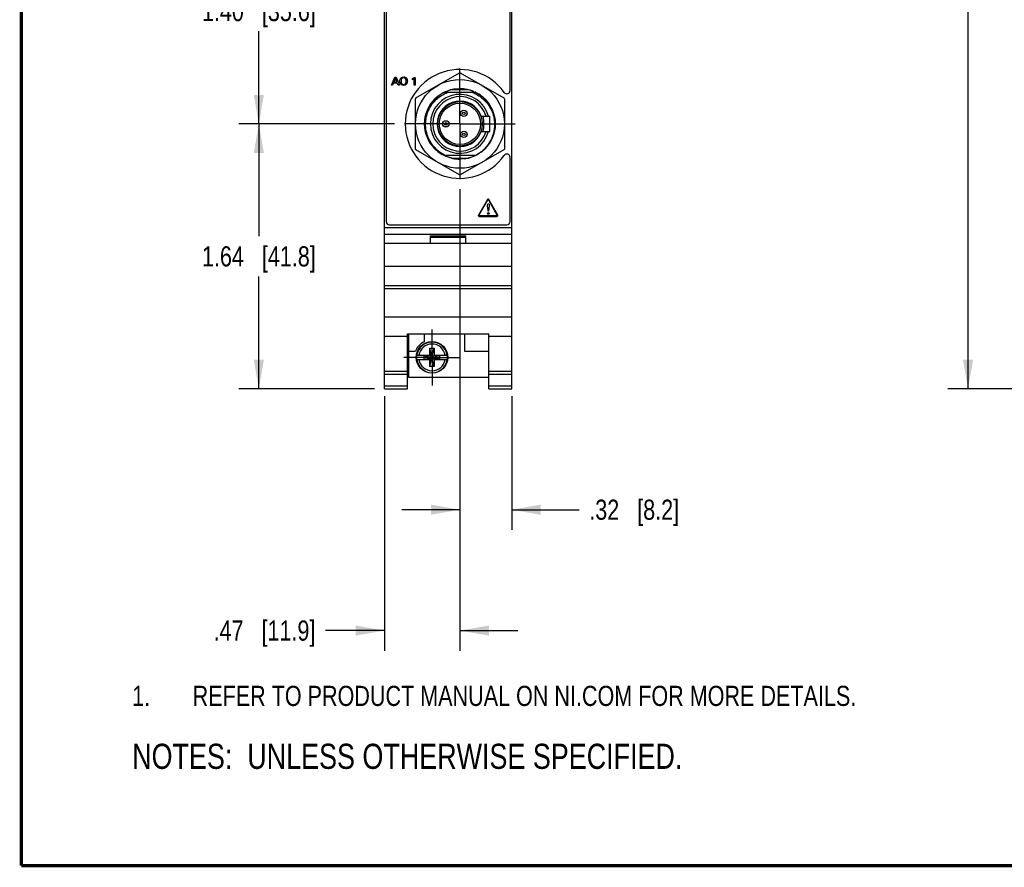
# Model space of a CAD drawing. Header units: inches. Extents: x 0.2 to 16.8, y 0.1 to 10.8.
# Tile 1 of 31: x 0.2 to 6.3, y 0.2 to 5.5. Entities that reach past the tile are written whole.
import ezdxf

# ---------------------------------------------------------------- set-up
doc = ezdxf.new("R2010")
doc.units = ezdxf.units.IN
doc.header["$LTSCALE"] = 0.935
doc.header["$MEASUREMENT"] = 0
doc.linetypes.add('CENTER', pattern=[0.6, 0.375, -0.075, 0.075, -0.075])
doc.layers.get('0').update_dxf_attribs({"linetype": 'CONTINUOUS'})
for name, color, linetype in [('02___PRT_ALL_AXES', 7, 'CONTINUOUS'), ('DEFAULT_1', 7, 'CENTER'), ('DETAIL', 7, 'CONTINUOUS'), ('DIMENSIONS', 7, 'CONTINUOUS')]:
    doc.layers.add(name, color=color, linetype=linetype)
doc.styles.get("Standard").update_dxf_attribs({"font": 'txt', "width": 0.8})
doc.dimstyles.new('DIMSTYLE_1', dxfattribs={"dimtxt": 0.125, "dimasz": 0.18, "dimexe": 0.125, "dimexo": 0.0625, "dimgap": 0.0625, "dimtad": 0, "dimtih": 1, "dimtoh": 1, "dimzin": 4, "dimdsep": 46, "dimtxsty": 'STANDARD', "dimblk": '_FILLED', "dimblk1": '_FILLED', "dimblk2": '_FILLED', "dimcen": 0.09, "dimadec": 0, "dimazin": 0, "dimtp": 0.005, "dimtm": 0.005, "dimtfac": 1, "dimtofl": 0, "dimtmove": 0, "dimatfit": 3, "dimldrblk": '_FILLED', "dimfxl": 1, "dimtolj": 1, "dimtzin": 4, "dimarcsym": 0})

# ---------------------------------------------------------------- blocks, each defined once
blk = doc.blocks.new('SYMBOL_16_BL0', base_point=(3.6751, 1.3124))
at = {"color": 2, "linetype": 'CONTINUOUS', "width": 0.8}
for s, p in [('1.', (0.9376, 1.2498)), ('REFER TO PRODUCT MANUAL ON NI.COM FOR MORE DETAILS.', (1.3125, 1.25))]:
    blk.add_text(s, height=0.125, dxfattribs=at).set_placement(p)
blk = doc.blocks.new('_FILLED')
at = {"color": 0, "linetype": 'BYBLOCK'}
blk.add_solid([(0, 0), (-1, 0.174), (-1, -0.174)], dxfattribs=at)
blk = doc.blocks.new('*D7')
at = {"layer": 'DIMENSIONS', "color": 2, "linetype": 'CONTINUOUS'}
for p, q in [((8.3243, 8.3557), (5.9968, 8.3557)), ((6.1218, 8.3557), (6.1218, 5.9118)), ((6.1218, 3.2178), (6.1218, 5.6618)), ((8.1153, 3.2178), (5.9968, 3.2178))]:
    blk.add_line(p, q, dxfattribs=at)
at = {"layer": 'DIMENSIONS', "color": 2, "linetype": 'CONTINUOUS', "xscale": 0.18, "yscale": 0.18, "zscale": 0.18}
for p, rotation in [((6.1218, 8.3557), 90), ((6.1218, 3.2178), 270)]:
    blk.add_blockref('_FILLED', p, dxfattribs=dict(at, rotation=rotation))
at = {"layer": 'DIMENSIONS', "color": 2, "linetype": 'CONTINUOUS', "insert": (6.1218, 5.8493), "char_height": 0.125, "width": 1.225, "attachment_point": 2, "line_spacing_factor": 0.9}
blk.add_mtext('5.14{\\Ftxt.shx;\\W1.000000;\\H0.125000; }[130.5]', dxfattribs=at)
blk = doc.blocks.new('*D8')
at = {"layer": 'DIMENSIONS', "color": 2, "linetype": 'CONTINUOUS'}
for p, q in [((2.9703, 4.4561), (2.9703, 1.5928)), ((2.5033, 3.1732), (2.5033, 1.5928)), ((2.5033, 1.7178), (2.1366, 1.7178)), ((2.9703, 1.7178), (3.3303, 1.7178))]:
    blk.add_line(p, q, dxfattribs=at)
at = {"layer": 'DIMENSIONS', "color": 2, "linetype": 'CONTINUOUS', "xscale": 0.18, "yscale": 0.18, "zscale": 0.18}
blk.add_blockref('_FILLED', (2.5033, 1.7178), dxfattribs=at)
at = {"layer": 'DIMENSIONS', "color": 2, "linetype": 'CONTINUOUS', "xscale": 0.18, "yscale": 0.18, "zscale": 0.18, "rotation": 180}
blk.add_blockref('_FILLED', (2.9703, 1.7178), dxfattribs=at)
at = {"layer": 'DIMENSIONS', "color": 2, "linetype": 'CONTINUOUS', "insert": (2.0741, 1.7803), "char_height": 0.125, "width": 1.025, "attachment_point": 3, "line_spacing_factor": 0.9}
blk.add_mtext('.47{\\Ftxt.shx;\\W1.000000;\\H0.125000; }[11.9]', dxfattribs=at)
blk = doc.blocks.new('*D9')
at = {"layer": 'DIMENSIONS', "color": 2, "linetype": 'CONTINUOUS'}
for p, q in [((2.9703, 4.4561), (2.9703, 2.3428)), ((3.2913, 3.1732), (3.2913, 2.3428)), ((2.9703, 2.4678), (2.6103, 2.4678)), ((3.2913, 2.4678), (3.7099, 2.4678))]:
    blk.add_line(p, q, dxfattribs=at)
at = {"layer": 'DIMENSIONS', "color": 2, "linetype": 'CONTINUOUS', "xscale": 0.18, "yscale": 0.18, "zscale": 0.18}
blk.add_blockref('_FILLED', (2.9703, 2.4678), dxfattribs=at)
at = {"layer": 'DIMENSIONS', "color": 2, "linetype": 'CONTINUOUS', "xscale": 0.18, "yscale": 0.18, "zscale": 0.18, "rotation": 180}
blk.add_blockref('_FILLED', (3.2913, 2.4678), dxfattribs=at)
at = {"layer": 'DIMENSIONS', "color": 2, "linetype": 'CONTINUOUS', "insert": (3.7724, 2.5303), "char_height": 0.125, "width": 0.925, "attachment_point": 1, "line_spacing_factor": 0.9}
blk.add_mtext('.32{\\Ftxt.shx;\\W1.000000;\\H0.125000; }[8.2]', dxfattribs=at)
blk = doc.blocks.new('*D10')
at = {"layer": 'DIMENSIONS', "color": 2, "linetype": 'CONTINUOUS'}
for p, q in [((2.5643, 4.8621), (1.5983, 4.8621)), ((1.7233, 4.8621), (1.7233, 4.1649)), ((1.7233, 3.2178), (1.7233, 3.9149)), ((2.4408, 3.2178), (1.5983, 3.2178))]:
    blk.add_line(p, q, dxfattribs=at)
at = {"layer": 'DIMENSIONS', "color": 2, "linetype": 'CONTINUOUS', "xscale": 0.18, "yscale": 0.18, "zscale": 0.18}
for p, rotation in [((1.7233, 4.8621), 90), ((1.7233, 3.2178), 270)]:
    blk.add_blockref('_FILLED', p, dxfattribs=dict(at, rotation=rotation))
at = {"layer": 'DIMENSIONS', "color": 2, "linetype": 'CONTINUOUS', "insert": (1.7233, 4.1024), "char_height": 0.125, "width": 1.125, "attachment_point": 2, "line_spacing_factor": 0.9}
blk.add_mtext('1.64{\\Ftxt.shx;\\W1.000000;\\H0.125000; }[41.8]', dxfattribs=at)
blk = doc.blocks.new('*D11')
at = {"layer": 'DIMENSIONS', "color": 2, "linetype": 'CONTINUOUS'}
for p, q in [((2.5643, 6.2621), (1.5983, 6.2621)), ((1.7233, 6.2621), (1.7233, 5.6871)), ((1.7233, 4.8621), (1.7233, 5.4371)), ((2.5643, 4.8621), (1.5983, 4.8621))]:
    blk.add_line(p, q, dxfattribs=at)
at = {"layer": 'DIMENSIONS', "color": 2, "linetype": 'CONTINUOUS', "xscale": 0.18, "yscale": 0.18, "zscale": 0.18}
for p, rotation in [((1.7233, 6.2621), 90), ((1.7233, 4.8621), 270)]:
    blk.add_blockref('_FILLED', p, dxfattribs=dict(at, rotation=rotation))
at = {"layer": 'DIMENSIONS', "color": 2, "linetype": 'CONTINUOUS', "insert": (1.7233, 5.6246), "char_height": 0.125, "width": 1.125, "attachment_point": 2, "line_spacing_factor": 0.9}
blk.add_mtext('1.40{\\Ftxt.shx;\\W1.000000;\\H0.125000; }[35.6]', dxfattribs=at)
blk = doc.blocks.new('SYMBOL_4_BL1', base_point=(3.1215, 0.9375))
at = {"layer": 'DETAIL', "color": 2, "linetype": 'CONTINUOUS', "width": 0.8}
blk.add_text('NOTES:  UNLESS OTHERWISE SPECIFIED.', height=0.156, dxfattribs=at).set_placement((0.9375, 0.8595))

msp = doc.modelspace()

# ---------------------------------------------------------------- linework, layer by layer
at = {"color": 7, "linetype": 'CONTINUOUS'}
for p, q in [((2.5033, 3.2178), (2.5033, 8.3557)), ((2.5133, 8.3257), (2.5133, 4.2557)), ((3.2913, 3.2178), (3.2913, 8.3557)), ((3.2813, 5.0689), (3.2813, 6.0546)), ((2.6972, 5.0226), (2.9678, 5.1789)), ((2.9728, 5.1789), (3.2434, 5.0226)), ((3.0231, 5.0741), (2.9175, 5.0741)), ((2.9436, 5.0794), (2.9436, 5.079)), ((2.9703, 5.0806), (2.9703, 5.0811)), ((2.6947, 4.7059), (2.6947, 5.0183)), ((2.8082, 5.0084), (2.8083, 5.0085)), ((2.8385, 5.0369), (2.8388, 5.0366)), ((2.861, 5.0513), (2.8608, 5.0517)), ((2.864, 5.0528), (2.8644, 5.053)), ((2.8644, 5.053), (2.8648, 5.0532)), ((2.8729, 5.0574), (2.8731, 5.0575)), ((3.0558, 5.0636), (3.0557, 5.0632)), ((3.0644, 5.059), (3.0642, 5.0591)), ((3.0644, 5.059), (3.0642, 5.0591)), ((3.0644, 5.059), (3.0642, 5.0591)), ((3.0644, 5.059), (3.0642, 5.0591)), ((3.0644, 5.059), (3.0642, 5.0591)), ((3.0644, 5.059), (3.0642, 5.0591)), ((3.0644, 5.059), (3.0642, 5.0591)), ((3.0644, 5.059), (3.0642, 5.0591)), ((3.0644, 5.059), (3.0642, 5.0591)), ((3.0642, 5.0591), (3.0644, 5.059)), ((3.0642, 5.0591), (3.0644, 5.059)), ((3.0642, 5.0591), (3.0644, 5.059)), ((3.0642, 5.0591), (3.0644, 5.059)), ((3.0642, 5.0591), (3.0644, 5.059)), ((3.0642, 5.0591), (3.0644, 5.059)), ((3.0642, 5.0591), (3.0644, 5.059)), ((3.0642, 5.0591), (3.0644, 5.059)), ((3.0642, 5.0591), (3.0644, 5.059)), ((3.0795, 5.0513), (3.0798, 5.0517)), ((3.2459, 5.0183), (3.2459, 4.7059)), ((2.7687, 4.9476), (2.7691, 4.9475)), ((2.781, 4.9713), (2.7806, 4.9716)), ((2.8051, 5.0048), (2.8053, 5.0051)), ((2.8053, 5.005), (2.8051, 5.0048)), ((3.1451, 4.9938), (3.1448, 4.9936)), ((3.1595, 4.9713), (3.1599, 4.9716)), ((3.1876, 4.8888), (3.1872, 4.8887)), ((2.7518, 4.8621), (2.7513, 4.8621)), ((2.7529, 4.8826), (2.753, 4.8831)), ((2.753, 4.8354), (2.7534, 4.8355)), ((2.7532, 4.8391), (2.7532, 4.839)), ((2.7532, 4.839), (2.7532, 4.8388)), ((2.7532, 4.8388), (2.7532, 4.8387)), ((3.1888, 4.8621), (3.1893, 4.8621)), ((3.1718, 4.7765), (3.1714, 4.7767)), ((2.781, 4.7528), (2.7806, 4.7526)), ((2.7954, 4.7303), (2.7958, 4.7306)), ((2.8027, 4.7222), (2.8025, 4.7224)), ((2.8047, 4.7198), (2.8045, 4.72)), ((2.8046, 4.7199), (2.8048, 4.7197)), ((2.8049, 4.7195), (2.8047, 4.7198)), ((2.8048, 4.7197), (2.8051, 4.7194)), ((2.8056, 4.7187), (2.8053, 4.7191)), ((2.8056, 4.7188), (2.8056, 4.7187)), ((3.1595, 4.7528), (3.1599, 4.7526)), ((2.9678, 4.5453), (2.6972, 4.7015)), ((2.8509, 4.6793), (2.8505, 4.6795)), ((2.8514, 4.679), (2.8509, 4.6793)), ((2.8535, 4.6776), (2.8532, 4.6778)), ((2.8551, 4.6766), (2.8549, 4.6768)), ((2.8553, 4.6765), (2.8551, 4.6766)), ((2.861, 4.6728), (2.8608, 4.6724)), ((2.8654, 4.6706), (2.8652, 4.6707)), ((2.8655, 4.6706), (2.8654, 4.6706)), ((2.8847, 4.6606), (2.8849, 4.6609)), ((2.9176, 4.6501), (3.0231, 4.6501)), ((2.9703, 4.6436), (2.9703, 4.6431)), ((3.2434, 4.7015), (2.9728, 4.5453)), ((2.997, 4.6448), (2.9969, 4.6452)), ((3.0636, 4.665), (3.0642, 4.665)), ((3.0795, 4.6728), (3.0798, 4.6724)), ((3.0829, 4.6751), (3.0826, 4.6749)), ((3.089, 4.6789), (3.0985, 4.6855)), ((3.102, 4.6872), (3.1018, 4.6876)), ((3.2813, 4.2557), (3.2813, 4.6546)), ((2.5033, 4.2198), (3.2913, 4.2198)), ((2.5333, 4.2357), (3.2613, 4.2357)), ((2.5033, 4.1768), (3.2913, 4.1768)), ((2.7873, 4.1668), (3.0073, 4.1668)), ((2.7873, 4.1198), (2.7873, 4.1668)), ((2.7873, 4.1598), (3.0073, 4.1598)), ((3.0073, 4.1198), (3.0073, 4.1668)), ((3.2913, 4.1198), (2.5033, 4.1198)), ((2.5033, 3.9798), (3.2913, 3.9798)), ((2.5033, 3.8598), (3.2913, 3.8598)), ((2.5033, 3.8403), (3.2913, 3.8403)), ((2.5033, 3.6645), (3.2913, 3.6645)), ((2.5033, 3.5448), (2.6453, 3.5448)), ((2.6453, 3.5601), (3.1493, 3.5601)), ((2.6453, 3.2178), (2.6453, 3.5601)), ((2.6513, 3.5601), (2.6513, 3.2908)), ((2.7483, 3.5601), (2.7483, 3.5102)), ((2.9983, 3.5601), (2.9983, 3.4508)), ((3.1493, 3.2178), (3.1493, 3.5601)), ((3.1493, 3.5448), (3.2913, 3.5448)), ((2.6513, 3.4508), (2.6951, 3.4508)), ((2.7027, 3.4266), (2.7856, 3.4266)), ((2.7488, 3.4011), (2.8458, 3.4245)), ((2.7856, 3.4245), (2.7488, 3.4245)), ((2.7488, 3.4245), (2.8458, 3.4011)), ((2.7488, 3.4011), (2.7488, 3.4245)), ((2.7835, 3.4699), (2.8111, 3.4699)), ((2.8111, 3.3557), (2.7835, 3.4699)), ((2.7835, 3.4266), (2.7835, 3.4699)), ((2.7835, 3.3557), (2.8111, 3.4699)), ((2.7856, 3.4266), (2.7856, 3.4245)), ((2.809, 3.4011), (2.7856, 3.4245)), ((2.7856, 3.4011), (2.809, 3.4245)), ((2.809, 3.4266), (2.892, 3.4266)), ((2.809, 3.4266), (2.809, 3.4245)), ((2.8458, 3.4245), (2.809, 3.4245)), ((2.8111, 3.4699), (2.8111, 3.4266)), ((2.8458, 3.4011), (2.8458, 3.4245)), ((2.9983, 3.4508), (3.1493, 3.4508)), ((2.7027, 3.399), (2.7856, 3.399)), ((2.7488, 3.4011), (2.7856, 3.4011)), ((2.7835, 3.3557), (2.7835, 3.399)), ((2.7856, 3.399), (2.7856, 3.4011)), ((2.809, 3.4011), (2.8458, 3.4011)), ((2.809, 3.399), (2.809, 3.4011)), ((2.809, 3.399), (2.892, 3.399)), ((2.8111, 3.399), (2.8111, 3.3557)), ((2.5033, 3.3278), (2.6453, 3.3278)), ((2.5033, 3.3086), (2.6453, 3.3086)), ((2.8111, 3.3557), (2.7835, 3.3557)), ((3.1493, 3.3278), (3.2913, 3.3278)), ((3.1493, 3.3086), (3.2913, 3.3086)), ((2.6513, 3.2908), (3.1493, 3.2908)), ((2.5033, 3.2357), (2.6453, 3.2357)), ((2.5033, 3.2178), (2.6453, 3.2178)), ((3.1493, 3.2357), (3.2913, 3.2357)), ((3.1493, 3.2178), (3.2913, 3.2178))]:
    msp.add_line(p, q, dxfattribs=at)
at = {"color": 40, "linetype": 'CONTINUOUS'}
for p, q in [((2.5461, 5.1021), (2.5672, 5.1523)), ((2.5706, 5.1454), (2.5609, 5.1208)), ((2.5672, 5.1523), (2.5746, 5.1523)), ((2.5799, 5.1208), (2.5706, 5.1454)), ((2.5746, 5.1523), (2.5949, 5.1021)), ((2.6752, 5.1357), (2.6752, 5.1426)), ((2.6864, 5.1021), (2.6864, 5.1426)), ((2.6869, 5.1502), (2.693, 5.1502)), ((2.693, 5.1502), (2.693, 5.1021)), ((2.5532, 5.1021), (2.5461, 5.1021)), ((2.5587, 5.1151), (2.5532, 5.1021)), ((2.5819, 5.1151), (2.5587, 5.1151)), ((2.5609, 5.1208), (2.5799, 5.1208)), ((2.5874, 5.1021), (2.5819, 5.1151)), ((2.5949, 5.1021), (2.5874, 5.1021)), ((2.693, 5.1021), (2.6864, 5.1021)), ((3.1404, 4.3922), (3.0847, 4.2965)), ((3.0886, 4.2943), (3.1442, 4.39)), ((3.1467, 4.39), (3.201, 4.2944)), ((3.1512, 4.3563), (3.1468, 4.3196)), ((3.2049, 4.2965), (3.1505, 4.3921)), ((3.1997, 4.2921), (3.0898, 4.2921)), ((3.0898, 4.2877), (3.1997, 4.2877)), ((3.1456, 4.3196), (3.1448, 4.3299)), ((3.1468, 4.3196), (3.1456, 4.3196))]:
    msp.add_line(p, q, dxfattribs=at)
at = {"color": 6, "linetype": 'CONTINUOUS'}
for p, q in [((2.8763, 5.0591), (3.0642, 5.0591)), ((3.1029, 4.9093), (3.1565, 4.9093)), ((3.1565, 4.8148), (3.1565, 4.9093)), ((3.1888, 4.8621), (3.1888, 4.8761)), ((3.1029, 4.8148), (3.1565, 4.8148)), ((3.0636, 4.665), (2.8763, 4.665))]:
    msp.add_line(p, q, dxfattribs=at)
at = {"color": 7, "linetype": 'CONTINUOUS', "const_width": 0.02}
for points in [[(0.25, 10.7586), (0.25, 0.2586)], [(0.25, 0.2586), (16.75, 0.2586)]]:
    msp.add_lwpolyline(points, dxfattribs=at)
at = {"color": 7, "linetype": 'CONTINUOUS'}
for centre, radius in [((2.9703, 4.8621), 0.2756), ((2.9947, 4.927), 0.0197), ((2.8829, 4.8621), 0.0197), ((2.9947, 4.7971), 0.0197), ((2.7973, 3.4128), 0.098)]:
    msp.add_circle(centre, radius, dxfattribs=at)
at = {"color": 6, "linetype": 'CONTINUOUS'}
for centre, radius in [((2.9703, 4.8621), 0.1378), ((2.9703, 4.8621), 0.128), ((2.9947, 4.927), 0.0193), ((2.9947, 4.927), 0.00748), ((2.8829, 4.8621), 0.0193), ((2.8829, 4.8621), 0.00748), ((2.9947, 4.7971), 0.0193), ((2.9947, 4.7971), 0.00748)]:
    msp.add_circle(centre, radius, dxfattribs=at)
at = {"color": 7, "linetype": 'CONTINUOUS'}
for centre, radius, start, end in [((2.9693, 4.8617), 0.338, 35.34906, 324.65094), ((2.9703, 5.1745), 0.005, 60, 120), ((2.9703, 4.8621), 0.2185, 97, 120), ((2.9703, 4.8621), 0.2185, 67, 90), ((3.2613, 5.0689), 0.02, 215.34906, 360), ((2.6997, 5.0183), 0.005, 120, 180), ((2.9703, 4.8621), 0.2185, 127, 150), ((2.9702, 4.8622), 0.2182, 137.91945, 138.27424), ((2.9703, 4.862), 0.2184, 134.49351, 137.84052), ((2.9703, 4.8621), 0.2183, 124.88838, 134.49314), ((2.9703, 4.8621), 0.2183, 122.57633, 124.88854), ((2.9742, 4.8561), 0.2254, 121.01266, 122.58231), ((2.9735, 4.857), 0.2243, 121.09744, 122.57594), ((2.9655, 4.8703), 0.2088, 120.28669, 121.08843), ((2.9637, 4.8734), 0.2052, 120.33059, 120.99695), ((2.9598, 4.8801), 0.1975, 119.96357, 120.31674), ((2.9623, 4.8757), 0.2026, 120.02304, 120.28388), ((2.959, 4.8815), 0.1958, 119.01222, 120.02715), ((2.9555, 4.8876), 0.1889, 118.97658, 119.96812), ((2.9611, 4.8776), 0.2002, 117.79107, 118.73449), ((2.9668, 4.8667), 0.2126, 117.46681, 117.79682), ((2.9721, 4.8566), 0.224, 116.82162, 117.46387), ((2.9792, 4.8425), 0.2398, 116.3256, 116.82283), ((2.9904, 4.8199), 0.265, 115.48857, 116.24825), ((2.9504, 4.8202), 0.2646, 63.45352, 64.46598), ((2.9504, 4.8202), 0.2646, 63.4529, 64.46799), ((2.9504, 4.8203), 0.2645, 63.4523, 64.46987), ((2.9504, 4.8203), 0.2645, 63.45171, 64.47165), ((2.9504, 4.8203), 0.2645, 63.45114, 64.47332), ((2.9505, 4.8204), 0.2644, 63.45059, 64.47491), ((2.9505, 4.8204), 0.2644, 63.45005, 64.4764), ((2.9505, 4.8205), 0.2643, 63.44952, 64.47781), ((2.9505, 4.8205), 0.2643, 63.44935, 64.47915), ((2.9703, 4.8621), 0.2185, 37, 60), ((2.9702, 4.8621), 0.2183, 41.71455, 42.2974), ((3.2409, 5.0183), 0.005, 0, 60), ((2.9703, 4.8621), 0.2185, 157, 180), ((2.9703, 4.8621), 0.2183, 139.15764, 172.12179), ((2.9703, 4.8621), 0.2183, 138.30046, 139.04605), ((2.9703, 4.8621), 0.2183, 41.0483, 41.67425), ((2.9703, 4.8621), 0.2182, 40.34415, 40.9884), ((2.9703, 4.8621), 0.2183, 39.66454, 40.30271), ((2.9703, 4.8621), 0.2183, 7.06234, 39.66485), ((2.9703, 4.8621), 0.2185, 7, 30), ((2.9702, 4.8621), 0.2183, 173.8108, 174.41593), ((2.9703, 4.8621), 0.2184, 172.12192, 173.78598), ((2.9703, 4.8621), 0.2183, 6.41897, 7.06265), ((2.9704, 4.8621), 0.2182, 5.73386, 6.37192), ((2.9703, 4.8621), 0.2183, 182.95875, 184.9299), ((2.9703, 4.8621), 0.2184, 184.9298, 185.54436), ((2.9703, 4.8621), 0.2183, 185.59783, 186.043), ((2.9703, 4.8621), 0.2183, 186.13399, 217.62305), ((2.9703, 4.8621), 0.2185, 187, 210), ((2.9703, 4.8621), 0.2183, 320.20275, 353.07057), ((2.9703, 4.8621), 0.2185, 337, 360), ((2.9703, 4.8621), 0.2183, 353.07032, 353.65856), ((2.9704, 4.8621), 0.2182, 353.70314, 354.26614), ((2.6997, 4.7059), 0.005, 180, 240), ((2.9703, 4.8621), 0.2185, 217, 240), ((2.9703, 4.8621), 0.2183, 217.62302, 219.75358), ((2.9702, 4.862), 0.2182, 219.85939, 220.63884), ((2.9703, 4.8621), 0.2183, 220.76885, 220.93301), ((2.9703, 4.8621), 0.2183, 220.82087, 221.02187), ((2.9703, 4.8621), 0.2184, 221.09373, 223.60593), ((2.9702, 4.862), 0.2183, 223.60624, 224.46876), ((2.9703, 4.8621), 0.2183, 224.46874, 224.85439), ((2.9703, 4.8621), 0.2183, 224.8544, 226.10456), ((2.9703, 4.8621), 0.2183, 226.10456, 226.9715), ((2.9702, 4.8621), 0.2183, 226.97152, 227.35274), ((2.9703, 4.8621), 0.2183, 306.38183, 317.8393), ((2.9703, 4.8621), 0.2185, 307, 330), ((2.9703, 4.8621), 0.2183, 317.83904, 318.34719), ((2.9703, 4.862), 0.2182, 318.38929, 318.95159), ((2.9703, 4.862), 0.2182, 319.0116, 319.58216), ((2.9703, 4.8621), 0.2183, 319.62705, 320.20299), ((3.2409, 4.7059), 0.005, 300, 360), ((2.9703, 4.8621), 0.2183, 227.35295, 229.84998), ((2.9703, 4.8621), 0.2183, 229.85007, 230.54802), ((2.9702, 4.862), 0.2182, 230.54802, 231.4144), ((2.9703, 4.8621), 0.2184, 231.41463, 234.44129), ((2.9702, 4.862), 0.2182, 234.45542, 234.84565), ((2.9669, 4.8573), 0.2124, 234.84594, 235.18067), ((2.97, 4.8617), 0.2179, 234.84569, 235.17179), ((2.9701, 4.8619), 0.2181, 235.18598, 235.61937), ((2.9704, 4.8623), 0.2186, 235.20101, 236.75126), ((2.9703, 4.8621), 0.2184, 235.63443, 236.40379), ((2.9704, 4.8623), 0.2186, 236.41939, 236.73824), ((2.9738, 4.8675), 0.2247, 236.74537, 236.99465), ((2.9706, 4.8626), 0.2189, 236.99438, 237.58198), ((2.9754, 4.87), 0.2277, 236.99535, 237.56022), ((2.9775, 4.8732), 0.2316, 237.55994, 238.01905), ((2.9707, 4.8627), 0.2191, 237.72035, 238.0673), ((2.9703, 4.8621), 0.2184, 238.22838, 239.17869), ((2.9699, 4.8614), 0.2175, 239.17897, 239.70998), ((2.9695, 4.8607), 0.2168, 239.72276, 240.43444), ((2.9692, 4.8602), 0.2161, 240.43461, 240.82498), ((2.9689, 4.8598), 0.2156, 240.8386, 241.24196), ((2.9706, 4.863), 0.2193, 241.34004, 244.51281), ((2.9703, 4.8621), 0.2185, 247, 270), ((2.9703, 4.8621), 0.2185, 277, 300), ((2.9726, 4.8635), 0.2183, 294.64976, 300.25203), ((2.964, 4.8754), 0.233, 295.48956, 297.08157), ((2.9673, 4.8689), 0.2258, 297.0876, 297.55715), ((2.9686, 4.8664), 0.2229, 297.5573, 297.96222), ((2.9705, 4.8628), 0.2189, 297.96077, 298.85324), ((2.9721, 4.86), 0.2156, 298.85501, 299.0368), ((2.9754, 4.8541), 0.2089, 299.03209, 300.08773), ((2.9703, 4.8621), 0.2183, 301.05636, 306.38194), ((2.903, 4.9534), 0.3317, 306.12121, 306.37855), ((3.2613, 4.6546), 0.02, 0, 144.65094), ((2.9703, 4.5496), 0.005, 240, 300), ((2.5333, 4.2557), 0.02, 180, 270), ((3.2613, 4.2557), 0.02, 270, 360), ((2.7973, 3.4128), 0.109, 116.71426, 159.59683), ((2.7973, 3.4128), 0.0947, 8.36374, 171.63626), ((2.7973, 3.4128), 0.0832, 9.53359, 170.46641), ((2.7973, 3.4128), 0.0956, 171.71661, 188.28339), ((2.7973, 3.4128), 0.0956, 351.71661, 8.28339), ((2.7973, 3.4128), 0.0947, 188.36374, 351.63626), ((2.7973, 3.4128), 0.0832, 189.53359, 350.46641)]:
    msp.add_arc(centre, radius, start, end, dxfattribs=at)
at = {"color": 6, "linetype": 'CONTINUOUS'}
for centre, radius, start, end in [((2.9703, 4.8621), 0.1831, 14.95525, 345.04475), ((2.9703, 4.8621), 0.1689, 16.24351, 343.75649), ((2.9703, 4.8621), 0.1407, 19.61294, 340.38706), ((2.9703, 4.8621), 0.1496, 341.59059, 18.40968), ((2.9777, 4.8619), 0.2257, 174.74112, 182.82086), ((2.9634, 4.8622), 0.2251, 4.61597, 5.48359), ((2.9634, 4.862), 0.2251, 354.51269, 355.38397), ((2.9703, 4.8621), 0.2183, 355.02486, 4.97491), ((2.9631, 4.8621), 0.2254, 4.29773, 4.57609), ((2.9631, 4.862), 0.2254, 355.42395, 355.70335), ((2.9628, 4.8621), 0.2257, 3.29156, 4.28405), ((2.9628, 4.8621), 0.2257, 355.71708, 356.7085), ((2.9626, 4.8621), 0.2259, 3.06878, 3.2729), ((2.9624, 4.8621), 0.2261, 1.87408, 3.06865), ((2.9624, 4.8621), 0.2261, 356.94356, 358.12433), ((2.9626, 4.8621), 0.2259, 356.72731, 356.93311), ((2.9622, 4.8621), 0.2264, 358.16053, 1.84189)]:
    msp.add_arc(centre, radius, start, end, dxfattribs=at)
at = {"color": 40, "linetype": 'CONTINUOUS'}
for points, knots in [([(2.5983, 5.1268), (2.5983, 5.1284), (2.5986, 5.1354), (2.601, 5.1428), (2.6048, 5.1468)], [0, 0, 0, 0, 0.221717, 1, 1, 1, 1]), ([(2.6048, 5.1468), (2.606, 5.1482), (2.6108, 5.1521), (2.6172, 5.1536), (2.6215, 5.1536)], [0, 0, 0, 0, 0.292951, 1, 1, 1, 1]), ([(2.6216, 5.1477), (2.6168, 5.1477), (2.6063, 5.1427), (2.6056, 5.1321), (2.6056, 5.1272)], [0, 0, 0, 0, 0.49643, 1, 1, 1, 1]), ([(2.6215, 5.1536), (2.6274, 5.1536), (2.6414, 5.1488), (2.6442, 5.1344), (2.6442, 5.1277)], [0, 0, 0, 0, 0.467341, 1, 1, 1, 1]), ([(2.6368, 5.1277), (2.6368, 5.1326), (2.6362, 5.1431), (2.626, 5.1477), (2.6216, 5.1477)], [0, 0, 0, 0, 0.525809, 1, 1, 1, 1]), ([(2.6752, 5.1426), (2.6784, 5.1443), (2.6824, 5.1467), (2.6861, 5.1495), (2.6869, 5.1502)], [0, 0, 0, 0, 0.787636, 1, 1, 1, 1]), ([(2.6209, 5.1009), (2.6145, 5.1009), (2.6003, 5.1064), (2.5983, 5.1206), (2.5983, 5.1268)], [0, 0, 0, 0, 0.507888, 1, 1, 1, 1]), ([(2.6442, 5.1277), (2.6442, 5.1213), (2.6421, 5.1069), (2.6277, 5.1009), (2.6209, 5.1009)], [0, 0, 0, 0, 0.485909, 1, 1, 1, 1]), ([(2.6323, 5.1114), (2.6333, 5.1126), (2.6361, 5.1177), (2.6368, 5.1236), (2.6368, 5.1277)], [0, 0, 0, 0, 0.282075, 1, 1, 1, 1]), ([(3.1448, 4.3299), (3.1445, 4.3322), (3.1433, 4.342), (3.1412, 4.3518), (3.1412, 4.3594)], [0, 0, 0, 0, 0.231536, 1, 1, 1, 1]), ([(3.1462, 4.3674), (3.148, 4.3674), (3.1524, 4.3638), (3.1515, 4.3589), (3.1512, 4.3563)], [0, 0, 0, 0, 0.411883, 1, 1, 1, 1]), ([(3.1463, 4.3019), (3.1445, 4.3019), (3.1417, 4.3033), (3.1412, 4.306), (3.1412, 4.3067)], [0, 0, 0, 0, 0.691233, 1, 1, 1, 1]), ([(3.1515, 4.3067), (3.1515, 4.306), (3.1511, 4.3033), (3.1481, 4.3019), (3.1463, 4.3019)], [0, 0, 0, 0, 0.294746, 1, 1, 1, 1])]:
    msp.add_open_spline(points, degree=3, knots=knots, dxfattribs=at)
for points in [[(2.6864, 5.1426), (2.683, 5.1398), (2.6792, 5.1375), (2.6752, 5.1357)], [(2.6056, 5.1272), (2.6056, 5.1218), (2.6066, 5.1157), (2.61, 5.1114)], [(2.61, 5.1114), (2.6125, 5.1083), (2.6171, 5.1068), (2.6212, 5.1068)], [(2.6212, 5.1068), (2.6252, 5.1068), (2.6297, 5.1083), (2.6323, 5.1114)], [(3.1455, 4.3956), (3.1434, 4.3956), (3.1414, 4.3939), (3.1404, 4.3922)], [(3.1412, 4.3594), (3.1412, 4.3625), (3.143, 4.3674), (3.1462, 4.3674)], [(3.1442, 4.39), (3.1445, 4.3905), (3.1449, 4.3911), (3.1455, 4.3911)], [(3.1505, 4.3921), (3.1495, 4.3939), (3.1475, 4.3956), (3.1455, 4.3956)], [(3.1455, 4.3911), (3.1461, 4.3911), (3.1464, 4.3905), (3.1467, 4.39)], [(3.0847, 4.2965), (3.0837, 4.2948), (3.0833, 4.2922), (3.0843, 4.2904)], [(3.0843, 4.2904), (3.0853, 4.2886), (3.0878, 4.2877), (3.0898, 4.2877)], [(3.0881, 4.2926), (3.0879, 4.2931), (3.0882, 4.2938), (3.0886, 4.2943)], [(3.0898, 4.2921), (3.0892, 4.2921), (3.0884, 4.2921), (3.0881, 4.2926)], [(3.1412, 4.3067), (3.1412, 4.3092), (3.1439, 4.3119), (3.1463, 4.3119)], [(3.1463, 4.3119), (3.1488, 4.3119), (3.1515, 4.3092), (3.1515, 4.3067)], [(3.2014, 4.2926), (3.2011, 4.2921), (3.2003, 4.2921), (3.1997, 4.2921)], [(3.1997, 4.2877), (3.2017, 4.2877), (3.2041, 4.2886), (3.2052, 4.2904)], [(3.201, 4.2944), (3.2013, 4.2938), (3.2017, 4.2931), (3.2014, 4.2926)], [(3.2052, 4.2904), (3.2062, 4.2922), (3.2059, 4.2948), (3.2049, 4.2965)]]:
    msp.add_open_spline(points, degree=3, dxfattribs=at)
at = {"color": 6, "linetype": 'CONTINUOUS'}
for points, knots in [([(2.8824, 4.665), (2.8729, 4.6694), (2.8544, 4.6797), (2.8293, 4.699), (2.8072, 4.7217), (2.7886, 4.7473), (2.7739, 4.7753), (2.7637, 4.8053), (2.7581, 4.8365), (2.7572, 4.8681), (2.7607, 4.8996), (2.7688, 4.9302), (2.7815, 4.9592), (2.7985, 4.9859), (2.8193, 5.0098), (2.8393, 5.027), (2.8567, 5.0388), (2.875, 5.0494), (2.8895, 5.0557), (2.8995, 5.0591)], [0, 0, 0, 0, 0.062495, 0.124993, 0.187492, 0.249991, 0.31249, 0.374988, 0.437486, 0.499984, 0.562481, 0.624979, 0.687476, 0.749973, 0.81247, 0.874968, 0.906235, 0.937506, 1, 1, 1, 1]), ([(3.0424, 5.0591), (3.0515, 5.056), (3.0692, 5.0484), (3.094, 5.0335), (3.1165, 5.0154), (3.1365, 4.9945), (3.1507, 4.975), (3.1603, 4.9584), (3.1688, 4.9411), (3.177, 4.9185), (3.182, 4.8949), (3.1842, 4.8758), (3.1851, 4.8566), (3.1839, 4.8325), (3.1796, 4.8088), (3.1743, 4.7904), (3.1693, 4.7768), (3.1634, 4.7636), (3.1566, 4.7509), (3.149, 4.7387), (3.1405, 4.727), (3.1313, 4.7159), (3.1214, 4.7053), (3.1109, 4.6954), (3.1035, 4.6893), (3.0997, 4.6864)], [0, 0, 0, 0, 0.062479, 0.124965, 0.187447, 0.249932, 0.31242, 0.343681, 0.374941, 0.437429, 0.499914, 0.531173, 0.562431, 0.624914, 0.6874, 0.718658, 0.74992, 0.781182, 0.812445, 0.843706, 0.874958, 0.906214, 0.937485, 0.968756, 1, 1, 1, 1])]:
    msp.add_open_spline(points, degree=3, knots=knots, dxfattribs=at)
at = {"color": 7, "linetype": 'CONTINUOUS'}
for points in [[(2.8083, 5.0085), (2.8084, 5.0085), (2.8084, 5.0085), (2.8084, 5.0085)], [(2.8084, 5.0085), (2.8084, 5.0085), (2.8084, 5.0086), (2.8084, 5.0086)], [(2.8084, 5.0086), (2.8084, 5.0086), (2.8084, 5.0086), (2.8084, 5.0086)], [(2.8528, 5.0461), (2.8528, 5.0461), (2.8527, 5.0461), (2.8527, 5.046)], [(2.8601, 5.0506), (2.8601, 5.0506), (2.8601, 5.0505), (2.8601, 5.0505)], [(2.8731, 5.0575), (2.8731, 5.0575), (2.8731, 5.0576), (2.8732, 5.0576)], [(2.8054, 5.0051), (2.8053, 5.0051), (2.8053, 5.0051), (2.8053, 5.0051)], [(2.8053, 5.0051), (2.8053, 5.0051), (2.8053, 5.0051), (2.8053, 5.005)], [(2.8053, 5.0051), (2.8053, 5.0051), (2.8053, 5.0051), (2.8053, 5.0051)], [(2.8053, 5.0051), (2.8053, 5.0051), (2.8054, 5.0051), (2.8054, 5.0051)], [(2.8054, 5.0052), (2.8054, 5.0052), (2.8054, 5.0051), (2.8054, 5.0051)], [(2.8054, 5.0051), (2.8054, 5.0051), (2.8054, 5.0052), (2.8054, 5.0052)], [(2.8073, 5.0074), (2.8073, 5.0074), (2.8073, 5.0074), (2.8073, 5.0073)], [(2.8073, 5.0073), (2.8073, 5.0073), (2.8073, 5.0074), (2.8073, 5.0074)], [(2.8073, 5.0073), (2.8073, 5.0073), (2.8073, 5.0073), (2.8073, 5.0073)], [(2.8073, 5.0073), (2.8073, 5.0073), (2.8073, 5.0073), (2.8073, 5.0073)], [(3.1333, 5.0073), (3.1333, 5.0073), (3.1332, 5.0073), (3.1332, 5.0073)], [(3.1333, 5.0072), (3.1333, 5.0072), (3.1333, 5.0072), (3.1333, 5.0073)], [(3.1333, 5.0073), (3.1333, 5.0073), (3.1333, 5.0073), (3.1333, 5.0073)], [(3.1333, 5.0073), (3.1333, 5.0073), (3.1333, 5.0073), (3.1333, 5.0073)], [(3.1333, 5.0073), (3.1333, 5.0073), (3.1333, 5.0072), (3.1333, 5.0072)], [(3.135, 5.0054), (3.135, 5.0054), (3.135, 5.0054), (3.1349, 5.0054)], [(3.1349, 5.0054), (3.1349, 5.0054), (3.1349, 5.0054), (3.1349, 5.0054)], [(3.135, 5.0053), (3.135, 5.0053), (3.135, 5.0053), (3.135, 5.0054)], [(3.1351, 5.0053), (3.135, 5.0053), (3.135, 5.0053), (3.135, 5.0053)], [(3.1367, 5.0033), (3.1367, 5.0033), (3.1367, 5.0033), (3.1367, 5.0034)], [(3.1367, 5.0034), (3.1367, 5.0034), (3.1367, 5.0034), (3.1367, 5.0034)], [(3.1368, 5.0033), (3.1368, 5.0033), (3.1367, 5.0033), (3.1367, 5.0033)], [(3.1367, 5.0033), (3.1367, 5.0033), (3.1367, 5.0033), (3.1368, 5.0033)], [(2.7532, 4.8857), (2.7532, 4.8857), (2.7532, 4.8857), (2.7532, 4.8857)], [(2.7532, 4.8857), (2.7532, 4.8857), (2.7532, 4.8857), (2.7532, 4.8857)], [(2.7532, 4.8857), (2.7532, 4.8856), (2.7532, 4.8856), (2.7532, 4.8856)], [(2.7532, 4.8856), (2.7532, 4.8856), (2.7532, 4.8856), (2.7532, 4.8857)], [(2.7532, 4.8857), (2.7532, 4.8857), (2.7532, 4.8857), (2.7532, 4.8857)], [(2.7532, 4.8856), (2.7532, 4.8856), (2.7532, 4.8856), (2.7532, 4.8856)], [(3.1872, 4.8864), (3.1872, 4.8864), (3.1872, 4.8865), (3.1872, 4.8865)], [(3.1872, 4.8865), (3.1872, 4.8865), (3.1872, 4.8865), (3.1872, 4.8864)], [(3.1872, 4.8864), (3.1872, 4.8864), (3.1872, 4.8864), (3.1872, 4.8864)], [(3.1872, 4.8864), (3.1872, 4.8864), (3.1872, 4.8863), (3.1872, 4.8863)], [(2.753, 4.8832), (2.753, 4.8833), (2.753, 4.8833), (2.753, 4.8833)], [(2.753, 4.8831), (2.753, 4.8831), (2.753, 4.8831), (2.753, 4.8832)], [(2.753, 4.8832), (2.753, 4.8832), (2.753, 4.8832), (2.753, 4.8832)], [(2.753, 4.841), (2.753, 4.841), (2.753, 4.8409), (2.753, 4.8409)], [(2.753, 4.8409), (2.753, 4.841), (2.753, 4.841), (2.753, 4.841)], [(2.753, 4.8409), (2.753, 4.8409), (2.753, 4.8409), (2.753, 4.8408)], [(2.753, 4.8408), (2.753, 4.8408), (2.753, 4.8408), (2.753, 4.8409)], [(2.753, 4.8409), (2.753, 4.8409), (2.753, 4.8409), (2.753, 4.8409)], [(2.753, 4.8408), (2.753, 4.8408), (2.753, 4.8408), (2.753, 4.8408)], [(2.7532, 4.8391), (2.7532, 4.8391), (2.7532, 4.8391), (2.7532, 4.8391)], [(2.7532, 4.839), (2.7532, 4.839), (2.7532, 4.839), (2.7532, 4.839)], [(2.7532, 4.8388), (2.7532, 4.8388), (2.7532, 4.8388), (2.7532, 4.8389)], [(3.1872, 4.838), (3.1872, 4.838), (3.1872, 4.8381), (3.1873, 4.8381)], [(3.1872, 4.838), (3.1872, 4.838), (3.1872, 4.838), (3.1872, 4.838)], [(3.1872, 4.838), (3.1872, 4.838), (3.1872, 4.838), (3.1872, 4.838)], [(3.1873, 4.8381), (3.1873, 4.8381), (3.1873, 4.8381), (3.1873, 4.8381)], [(2.8025, 4.7224), (2.8025, 4.7224), (2.8024, 4.7225), (2.8024, 4.7225)], [(2.8025, 4.7224), (2.8025, 4.7224), (2.8025, 4.7224), (2.8025, 4.7224)], [(2.8025, 4.7224), (2.8025, 4.7224), (2.8025, 4.7224), (2.8025, 4.7224)], [(2.8056, 4.7187), (2.8056, 4.7187), (2.8057, 4.7187), (2.8057, 4.7187)], [(2.8057, 4.7187), (2.8057, 4.7187), (2.8057, 4.7187), (2.8056, 4.7187)], [(2.8057, 4.7187), (2.8057, 4.7187), (2.8057, 4.7186), (2.8057, 4.7186)], [(2.8057, 4.7186), (2.8057, 4.7186), (2.8057, 4.7186), (2.8057, 4.7187)], [(2.8057, 4.7186), (2.8057, 4.7186), (2.8057, 4.7186), (2.8057, 4.7186)], [(2.8058, 4.7186), (2.8057, 4.7186), (2.8057, 4.7186), (2.8057, 4.7186)], [(3.1335, 4.7171), (3.1334, 4.7171), (3.1334, 4.717), (3.1334, 4.717)], [(3.1334, 4.717), (3.1334, 4.717), (3.1334, 4.717), (3.1334, 4.717)], [(3.1335, 4.7171), (3.1335, 4.7171), (3.1335, 4.7171), (3.1335, 4.7171)], [(3.1335, 4.7171), (3.1335, 4.7171), (3.1335, 4.7171), (3.1335, 4.7171)], [(3.135, 4.7188), (3.135, 4.7188), (3.135, 4.7188), (3.1349, 4.7188)], [(3.1349, 4.7188), (3.1349, 4.7187), (3.1349, 4.7187), (3.1349, 4.7187)], [(3.1351, 4.7189), (3.135, 4.7189), (3.135, 4.7189), (3.135, 4.7188)], [(3.135, 4.7188), (3.135, 4.7188), (3.135, 4.7188), (3.135, 4.7188)], [(3.1365, 4.7206), (3.1366, 4.7206), (3.1366, 4.7206), (3.1366, 4.7207)], [(3.1366, 4.7207), (3.1366, 4.7207), (3.1366, 4.7206), (3.1365, 4.7206)], [(3.1365, 4.7206), (3.1365, 4.7206), (3.1365, 4.7206), (3.1365, 4.7206)], [(3.1365, 4.7206), (3.1365, 4.7206), (3.1365, 4.7206), (3.1365, 4.7205)], [(2.8433, 4.6845), (2.8433, 4.6845), (2.8433, 4.6845), (2.8434, 4.6844)], [(2.8434, 4.6845), (2.8433, 4.6845), (2.8433, 4.6845), (2.8433, 4.6845)], [(2.8456, 4.6829), (2.8456, 4.6829), (2.8456, 4.6829), (2.8456, 4.6828)], [(2.847, 4.6819), (2.847, 4.6819), (2.847, 4.6819), (2.847, 4.6819)], [(2.8495, 4.6802), (2.8495, 4.6802), (2.8495, 4.6802), (2.8495, 4.6802)], [(2.8509, 4.6793), (2.8509, 4.6793), (2.8509, 4.6793), (2.8509, 4.6793)], [(2.8536, 4.6776), (2.8536, 4.6776), (2.8536, 4.6776), (2.8535, 4.6776)], [(2.8536, 4.6775), (2.8536, 4.6776), (2.8536, 4.6776), (2.8536, 4.6776)], [(2.8537, 4.6775), (2.8537, 4.6775), (2.8537, 4.6775), (2.8536, 4.6775)], [(2.8549, 4.6768), (2.8548, 4.6768), (2.8548, 4.6768), (2.8548, 4.6768)], [(2.8551, 4.6766), (2.8551, 4.6766), (2.8551, 4.6766), (2.8551, 4.6766)], [(2.8602, 4.6735), (2.8602, 4.6736), (2.8602, 4.6736), (2.8602, 4.6736)], [(2.8639, 4.6715), (2.8639, 4.6715), (2.8638, 4.6715), (2.8638, 4.6715)], [(3.0801, 4.6734), (3.0801, 4.6734), (3.0801, 4.6734), (3.0801, 4.6734)], [(3.0826, 4.6749), (3.0826, 4.6749), (3.0826, 4.6749), (3.0826, 4.6749)]]:
    msp.add_open_spline(points, degree=3, dxfattribs=at)
for points, knots in [([(3.1317, 5.009), (3.1273, 5.0139), (3.1179, 5.0233), (3.1051, 5.034), (3.0944, 5.0418), (3.0861, 5.0472), (3.0775, 5.0523), (3.0716, 5.0554), (3.0687, 5.0569)], [0, 0, 0, 0, 0.249955, 0.499916, 0.62493, 0.749956, 0.874974, 1, 1, 1, 1]), ([(3.0687, 5.0569), (3.0716, 5.0554), (3.0775, 5.0523), (3.0861, 5.0472), (3.0944, 5.0418), (3.1051, 5.034), (3.1179, 5.0233), (3.1273, 5.0139), (3.1317, 5.009)], [0, 0, 0, 0, 0.124986, 0.249989, 0.375011, 0.500021, 0.749999, 1, 1, 1, 1])]:
    msp.add_open_spline(points, degree=3, knots=knots, dxfattribs=at)
at = {"color": 6, "linetype": 'CONTINUOUS'}
for points in [[(3.1875, 4.8838), (3.1875, 4.8839), (3.1875, 4.8839), (3.1875, 4.8839)], [(3.1875, 4.8837), (3.1875, 4.8837), (3.1875, 4.8838), (3.1875, 4.8838)], [(3.1875, 4.8838), (3.1875, 4.8838), (3.1875, 4.8838), (3.1875, 4.8838)], [(3.1875, 4.8837), (3.1875, 4.8837), (3.1875, 4.8837), (3.1875, 4.8837)], [(3.1875, 4.8404), (3.1875, 4.8404), (3.1875, 4.8405), (3.1875, 4.8405)], [(3.1875, 4.8403), (3.1875, 4.8403), (3.1875, 4.8404), (3.1875, 4.8404)], [(3.1875, 4.8404), (3.1875, 4.8404), (3.1875, 4.8404), (3.1875, 4.8404)], [(3.1875, 4.8403), (3.1875, 4.8403), (3.1875, 4.8403), (3.1875, 4.8403)], [(3.1878, 4.8802), (3.1878, 4.8802), (3.1878, 4.8803), (3.1878, 4.8803)], [(3.1878, 4.8801), (3.1878, 4.8801), (3.1878, 4.8802), (3.1878, 4.8802)], [(3.1878, 4.8802), (3.1878, 4.8802), (3.1878, 4.8802), (3.1878, 4.8802)], [(3.1878, 4.8439), (3.1878, 4.844), (3.1878, 4.844), (3.1878, 4.844)], [(3.1878, 4.844), (3.1878, 4.844), (3.1878, 4.844), (3.1878, 4.844)], [(3.1878, 4.8439), (3.1878, 4.8439), (3.1878, 4.8439), (3.1878, 4.8439)], [(3.1879, 4.879), (3.1879, 4.879), (3.1879, 4.879), (3.1879, 4.879)], [(3.1879, 4.8451), (3.1879, 4.8452), (3.1879, 4.8452), (3.1879, 4.8452)], [(3.1882, 4.875), (3.1882, 4.875), (3.1882, 4.875), (3.1882, 4.8751)], [(3.1882, 4.85), (3.1882, 4.85), (3.1882, 4.85), (3.1882, 4.85)], [(3.1882, 4.8491), (3.1882, 4.8491), (3.1882, 4.8491), (3.1882, 4.8492)], [(3.1884, 4.8694), (3.1884, 4.8695), (3.1884, 4.8695), (3.1884, 4.8695)], [(3.1884, 4.8694), (3.1884, 4.8694), (3.1884, 4.8694), (3.1884, 4.8694)], [(3.1884, 4.8547), (3.1884, 4.8547), (3.1884, 4.8548), (3.1884, 4.8548)], [(3.1884, 4.8547), (3.1884, 4.8547), (3.1884, 4.8547), (3.1884, 4.8547)]]:
    msp.add_open_spline(points, degree=3, dxfattribs=at)
at = {"layer": '02___PRT_ALL_AXES', "color": 7, "linetype": 'CENTER'}
for q in [(2.9703, 5.2056), (2.6268, 4.8621), (3.3138, 4.8621), (2.9703, 4.5186)]:
    msp.add_line((2.9703, 4.8621), q, dxfattribs=at)
at = {"layer": '02___PRT_ALL_AXES', "color": 7, "linetype": 'CONTINUOUS'}
msp.add_circle((2.9703, 4.8621), 0.219, dxfattribs=at)
at = {"layer": 'DEFAULT_1', "color": 7, "linetype": 'CENTER'}
for p, q in [((2.7973, 3.5623), (2.7973, 3.5868)), ((2.7973, 3.4128), (2.7973, 3.5623)), ((2.6478, 3.4128), (2.6233, 3.4128)), ((2.7973, 3.4128), (2.6478, 3.4128)), ((2.7973, 3.4128), (2.9713, 3.4128)), ((2.7973, 3.4128), (2.7973, 3.2388))]:
    msp.add_line(p, q, dxfattribs=at)

# ---------------------------------------------------------------- block references
at = {"color": 2, "linetype": 'CONTINUOUS'}
msp.add_blockref('SYMBOL_16_BL0', (3.6751, 1.3124), dxfattribs=at)
at = {"layer": 'DETAIL', "color": 2, "linetype": 'CONTINUOUS'}
msp.add_blockref('SYMBOL_4_BL1', (3.1215, 0.9375), dxfattribs=at)

# ---------------------------------------------------------------- dimensions: what is measured, and where the dimension line sits
at = {"layer": 'DIMENSIONS', "color": 2, "linetype": 'CONTINUOUS'}
for base, p1, p2, angle, picture, middle in [((6.1218, 3.2178), (8.3868, 8.3557), (8.1778, 3.2178), 270, '*D7', (6.1218, 5.7868)), ((1.7233, 6.2621), (2.6268, 4.8621), (2.6268, 6.2621), 90, '*D11', (1.7233, 5.5621)), ((1.7233, 4.8621), (2.5033, 3.2178), (2.6268, 4.8621), 90, '*D10', (1.7233, 4.0399)), ((2.5033, 1.7178), (2.9703, 4.5186), (2.5033, 3.2357), 180, '*D8', (1.5616, 1.7178))]:
    dim = msp.add_linear_dim(base=base, p1=p1, p2=p2, angle=angle, dimstyle='DIMSTYLE_1', dxfattribs=at)
    dim.commit()
    dim.dimension.update_dxf_attribs({"geometry": picture, "text_midpoint": middle, "dimtype": 160})
dim = msp.add_linear_dim(base=(3.2913, 2.4678), p1=(2.9703, 4.5186), p2=(3.2913, 3.2357), dimstyle='DIMSTYLE_1', dxfattribs=at)
dim.commit()
dim.dimension.update_dxf_attribs({"geometry": '*D9', "text_midpoint": (4.2349, 2.4678), "dimtype": 160})

doc.saveas('drawing.dxf')
